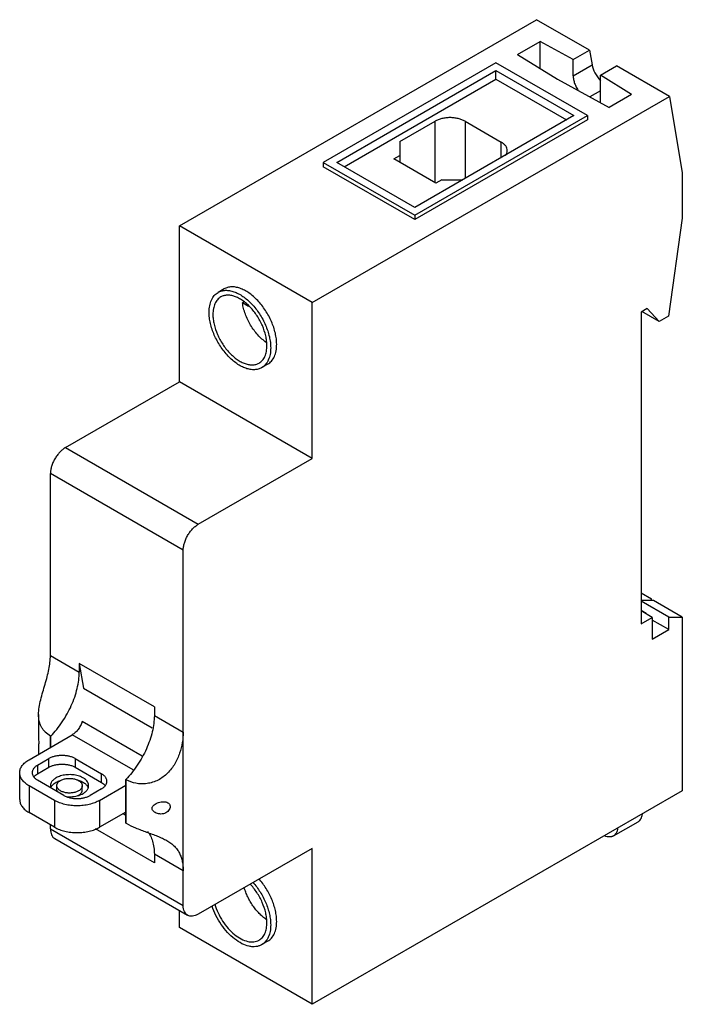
# Model space of a CAD drawing. Header units: millimetres. Extents: x 9.2 to 71.7, y 10.1 to 102.9.
import ezdxf

# ---------------------------------------------------------------- set-up
doc = ezdxf.new("R2010")
doc.units = ezdxf.units.MM
doc.header["$LTSCALE"] = 7.344654
doc.layers.get('0').update_dxf_attribs({"linetype": 'CONTINUOUS'})

msp = doc.modelspace()

# ---------------------------------------------------------------- linework, layer by layer
at = {"color": 7, "linetype": 'Continuous'}
for p, q in [((24.287, 83.442), (57.938, 102.87)), ((62.923, 99.992), (57.938, 102.87)), ((56.142, 99.588), (58.264, 100.812)), ((58.264, 98.279), (58.264, 100.812)), ((61.387, 99.105), (58.264, 100.812)), ((56.142, 99.588), (59.902, 97.268)), ((61.387, 99.105), (62.923, 99.992)), ((62.923, 99.992), (63.155, 98.605)), ((54.092, 98.812), (37.828, 89.422)), ((62.718, 93.831), (54.092, 98.812)), ((61.387, 97.585), (61.387, 99.105)), ((61.387, 97.585), (63.155, 98.605)), ((63.956, 97.649), (65.469, 98.522)), ((70.454, 95.644), (65.469, 98.522)), ((39.101, 89.422), (54.092, 98.077)), ((54.092, 97.261), (54.092, 98.077)), ((54.092, 98.077), (61.446, 93.831)), ((63.956, 95.052), (63.956, 97.649)), ((66.89, 95.832), (63.956, 97.649)), ((39.808, 89.014), (54.092, 97.261)), ((54.092, 97.261), (60.738, 93.423)), ((59.902, 97.268), (64.769, 94.607)), ((36.803, 76.216), (70.454, 95.644)), ((63.956, 96.181), (62.952, 95.601)), ((66.89, 95.832), (64.769, 94.607)), ((70.454, 95.644), (71.663, 88.422)), ((61.446, 93.831), (46.455, 85.177)), ((46.455, 84.442), (62.718, 93.831)), ((62.718, 93.831), (62.718, 93.423)), ((45.041, 91.382), (48.364, 93.301)), ((62.718, 93.423), (46.455, 84.034)), ((48.364, 87.504), (48.364, 93.301)), ((51.193, 93.301), (51.193, 87.912)), ((51.193, 93.301), (54.587, 91.341)), ((45.041, 91.382), (45.041, 89.422)), ((54.587, 89.871), (54.587, 91.341)), ((44.475, 89.749), (45.041, 90.075)), ((37.828, 89.422), (37.828, 89.014)), ((37.828, 89.422), (46.455, 84.442)), ((46.455, 85.177), (39.101, 89.422)), ((48.435, 87.463), (44.475, 89.749)), ((46.455, 84.034), (37.828, 89.014)), ((71.663, 88.422), (71.663, 84.176)), ((49.001, 87.789), (48.435, 87.463)), ((49.001, 87.789), (50.98, 87.789)), ((46.455, 84.442), (46.455, 84.034)), ((71.663, 84.176), (70.367, 74.936)), ((24.287, 68.744), (24.287, 83.442)), ((36.803, 76.216), (24.287, 83.442)), ((28.495, 77.5), (27.929, 77.174)), ((30.385, 76.266), (30.227, 76.175)), ((30.798, 75.845), (30.227, 76.175)), ((36.803, 61.519), (36.803, 76.216)), ((68.34, 75.644), (67.774, 75.317)), ((67.774, 75.317), (67.774, 45.923)), ((69.479, 74.423), (67.852, 75.362)), ((69.479, 74.423), (68.34, 75.644)), ((70.367, 74.936), (69.479, 74.423)), ((32.595, 70.399), (32.029, 70.072)), ((13.539, 62.539), (24.287, 68.744)), ((36.803, 61.519), (24.287, 68.744)), ((13.539, 62.539), (26.055, 55.313)), ((26.055, 55.313), (36.803, 61.519)), ((12.125, 42.954), (12.125, 60.09)), ((24.641, 52.864), (12.125, 60.09)), ((24.641, 19.387), (24.641, 52.864)), ((67.774, 48.862), (68.764, 48.291)), ((68.764, 48.14), (68.764, 48.291)), ((68.941, 48.14), (67.774, 48.14)), ((70.39, 46.568), (67.774, 48.079)), ((71.663, 46.568), (68.941, 48.14)), ((67.774, 47.229), (68.269, 46.944)), ((68.835, 46.535), (67.774, 47.148)), ((67.774, 45.923), (68.835, 46.535)), ((68.269, 46.862), (68.269, 46.944)), ((68.835, 46.535), (68.835, 44.494)), ((70.39, 46.568), (71.663, 46.568)), ((70.39, 45.392), (70.39, 46.568)), ((71.663, 46.568), (71.663, 30.205)), ((70.39, 45.392), (68.835, 46.29)), ((68.835, 44.494), (70.39, 45.392)), ((12.125, 42.954), (14.847, 41.382)), ((14.847, 42.195), (14.847, 41.382)), ((14.847, 42.195), (15.235, 39.879)), ((21.918, 38.113), (14.847, 42.195)), ((15.235, 39.879), (21.723, 36.133)), ((21.918, 38.113), (21.918, 37.3)), ((11.012, 37.389), (11.012, 35.241)), ((21.918, 37.3), (24.641, 35.728)), ((20.783, 33.456), (15.128, 36.72)), ((10.11, 33.131), (14.174, 35.478)), ((12.16, 35.344), (12.125, 35.364)), ((12.125, 34.295), (12.125, 35.364)), ((12.16, 34.316), (12.16, 35.344)), ((19.914, 32.164), (14.174, 35.478)), ((11.012, 34.493), (11.012, 33.652)), ((10.923, 32.621), (11.984, 33.233)), ((10.923, 32.621), (10.923, 31.804)), ((11.984, 32.417), (11.984, 33.233)), ((14.458, 33.234), (16.933, 31.805)), ((14.458, 33.234), (14.459, 32.417)), ((9.231, 29.376), (9.231, 31.906)), ((10.923, 31.804), (11.984, 32.417)), ((14.459, 32.417), (16.933, 30.988)), ((16.933, 30.988), (16.933, 31.805)), ((12.514, 29.293), (10.11, 30.681)), ((10.11, 30.681), (10.111, 28.151)), ((13.398, 29.763), (10.923, 31.192)), ((12.728, 30.274), (12.728, 30.682)), ((15.128, 30.274), (15.128, 30.682)), ((16.757, 29.294), (19.231, 30.723)), ((19.267, 31.241), (19.231, 31.261)), ((19.231, 27.165), (19.231, 31.261)), ((19.267, 27.145), (19.267, 31.241)), ((16.933, 30.376), (15.873, 29.763)), ((71.663, 30.205), (36.803, 10.079)), ((12.514, 29.293), (12.513, 26.764)), ((16.757, 29.294), (16.757, 26.763)), ((12.513, 26.764), (10.111, 28.151)), ((19.231, 28.192), (16.757, 26.763)), ((18.98, 28.047), (19.231, 27.901)), ((12.125, 26.613), (12.125, 26.988)), ((19.231, 27.165), (19.267, 27.145)), ((65.168, 25.942), (67.501, 27.289)), ((12.125, 26.613), (24.641, 19.387)), ((21.918, 23.416), (16.382, 26.612)), ((12.539, 25.697), (25.055, 18.472)), ((24.641, 22.658), (21.918, 24.229)), ((21.918, 24.229), (21.918, 23.416)), ((36.803, 24.776), (26.055, 18.571)), ((36.803, 10.079), (36.803, 24.776)), ((24.287, 17.305), (24.287, 18.915)), ((36.803, 10.079), (24.287, 17.305)), ((32.595, 16.02), (32.029, 15.693))]:
    msp.add_line(p, q, dxfattribs=at)
msp.add_ellipse((64.428, 97.871), major_axis=(-1.102, 1.438), ratio=0.469293, start_param=7.007168, end_param=8.025865, dxfattribs=at)
for points, knots in [([(61.387, 97.584), (61.387, 97.468), (61.412, 97.225), (61.512, 96.861), (61.67, 96.498), (61.809, 96.267), (61.886, 96.156)], [0, 0, 0, 0, 0.227726, 0.475071, 0.735195, 1, 1, 1, 1]), ([(51.193, 93.301), (51.096, 93.356), (50.884, 93.455), (50.539, 93.56), (50.166, 93.624), (49.778, 93.646), (49.391, 93.624), (49.017, 93.56), (48.673, 93.455), (48.461, 93.356), (48.364, 93.301)], [0, 0, 0, 0, 0.114124, 0.237348, 0.366973, 0.5, 0.633028, 0.762653, 0.885877, 1, 1, 1, 1]), ([(55.172, 90.525), (55.172, 90.601), (55.144, 90.76), (55.024, 90.981), (54.834, 91.181), (54.674, 91.29), (54.587, 91.341)], [0, 0, 0, 0, 0.217782, 0.450908, 0.710295, 1, 1, 1, 1]), ([(55.02, 90.083), (55.068, 90.149), (55.144, 90.29), (55.172, 90.448), (55.172, 90.525)], [0, 0, 0, 0, 0.517016, 1, 1, 1, 1]), ([(27.08, 75.297), (27.08, 75.505), (27.112, 75.9), (27.249, 76.364), (27.415, 76.677), (27.562, 76.877), (27.733, 77.045), (27.862, 77.135), (27.929, 77.174)], [0, 0, 0, 0, 0.289347, 0.548322, 0.667749, 0.781763, 0.891904, 1, 1, 1, 1]), ([(27.929, 77.174), (28.031, 77.232), (28.253, 77.325), (28.621, 77.379), (29.016, 77.35), (29.429, 77.24), (29.853, 77.053), (30.279, 76.792), (30.697, 76.465), (31.244, 75.938), (31.851, 75.161), (32.414, 74.119), (32.726, 73.197), (32.855, 72.471), (32.879, 72.119), (32.879, 71.949)], [0, 0, 0, 0, 0.042831, 0.087432, 0.135233, 0.187166, 0.243635, 0.304616, 0.369741, 0.438376, 0.582627, 0.729692, 0.871189, 0.937609, 1, 1, 1, 1]), ([(33.444, 72.276), (33.444, 72.446), (33.421, 72.797), (33.292, 73.524), (32.98, 74.446), (32.416, 75.487), (31.809, 76.265), (31.263, 76.791), (30.844, 77.119), (30.419, 77.379), (29.995, 77.566), (29.582, 77.676), (29.187, 77.705), (28.819, 77.651), (28.596, 77.559), (28.495, 77.5)], [0, 0, 0, 0, 0.062392, 0.128809, 0.270302, 0.417364, 0.561616, 0.630253, 0.695379, 0.756362, 0.812831, 0.864764, 0.912566, 0.957167, 1, 1, 1, 1]), ([(28.179, 76.741), (28.12, 76.707), (28.007, 76.628), (27.857, 76.48), (27.728, 76.305), (27.582, 76.03), (27.461, 75.622), (27.434, 75.275), (27.434, 75.093)], [0, 0, 0, 0, 0.108096, 0.218239, 0.332254, 0.451681, 0.71066, 1, 1, 1, 1]), ([(32.525, 72.154), (32.525, 72.303), (32.505, 72.611), (32.391, 73.249), (32.117, 74.059), (31.623, 74.973), (31.089, 75.656), (30.61, 76.118), (30.242, 76.406), (29.868, 76.634), (29.497, 76.799), (29.134, 76.895), (28.787, 76.921), (28.464, 76.873), (28.268, 76.792), (28.179, 76.741)], [0, 0, 0, 0, 0.062392, 0.12881, 0.270303, 0.417365, 0.561616, 0.630253, 0.695379, 0.756362, 0.812831, 0.864764, 0.912566, 0.957167, 1, 1, 1, 1]), ([(32.465, 72.45), (32.324, 72.549), (32.046, 72.772), (31.661, 73.158), (31.304, 73.598), (30.984, 74.078), (30.709, 74.589), (30.486, 75.115), (30.347, 75.561), (30.268, 75.914), (30.239, 76.088), (30.227, 76.175)], [0, 0, 0, 0, 0.116185, 0.23898, 0.366555, 0.496805, 0.627481, 0.75631, 0.881113, 0.941421, 1, 1, 1, 1]), ([(32.029, 70.072), (31.928, 70.014), (31.706, 69.921), (31.338, 69.868), (30.943, 69.897), (30.529, 70.007), (30.106, 70.194), (29.68, 70.454), (29.262, 70.782), (28.715, 71.308), (28.108, 72.086), (27.544, 73.127), (27.232, 74.049), (27.103, 74.776), (27.08, 75.127), (27.08, 75.297)], [0, 0, 0, 0, 0.042831, 0.087432, 0.135233, 0.187166, 0.243635, 0.304616, 0.369741, 0.438376, 0.582627, 0.729692, 0.871189, 0.937609, 1, 1, 1, 1]), ([(27.434, 75.093), (27.434, 74.944), (27.454, 74.635), (27.567, 73.997), (27.841, 73.188), (28.336, 72.273), (28.869, 71.59), (29.349, 71.128), (29.717, 70.841), (30.09, 70.612), (30.462, 70.448), (30.825, 70.351), (31.172, 70.326), (31.495, 70.373), (31.691, 70.454), (31.779, 70.505)], [0, 0, 0, 0, 0.062392, 0.12881, 0.270303, 0.417365, 0.561616, 0.630253, 0.695379, 0.756362, 0.812831, 0.864764, 0.912566, 0.957167, 1, 1, 1, 1]), ([(31.779, 70.505), (31.838, 70.54), (31.952, 70.619), (32.102, 70.766), (32.231, 70.941), (32.377, 71.216), (32.497, 71.624), (32.525, 71.971), (32.525, 72.154)], [0, 0, 0, 0, 0.108096, 0.218239, 0.332254, 0.451681, 0.71066, 1, 1, 1, 1]), ([(32.879, 71.949), (32.879, 71.742), (32.847, 71.347), (32.71, 70.882), (32.544, 70.569), (32.397, 70.37), (32.226, 70.201), (32.097, 70.111), (32.029, 70.072)], [0, 0, 0, 0, 0.289347, 0.548322, 0.667749, 0.781763, 0.891904, 1, 1, 1, 1]), ([(32.595, 70.399), (32.662, 70.438), (32.792, 70.528), (32.962, 70.696), (33.109, 70.896), (33.276, 71.209), (33.413, 71.673), (33.444, 72.068), (33.444, 72.276)], [0, 0, 0, 0, 0.108096, 0.218238, 0.332252, 0.45168, 0.710659, 1, 1, 1, 1]), ([(13.539, 62.539), (13.442, 62.483), (13.251, 62.349), (12.988, 62.103), (12.746, 61.812), (12.533, 61.487), (12.358, 61.141), (12.227, 60.785), (12.146, 60.434), (12.125, 60.201), (12.125, 60.09)], [0, 0, 0, 0, 0.114123, 0.237346, 0.366971, 0.499998, 0.633026, 0.762651, 0.885876, 1, 1, 1, 1]), ([(24.641, 52.864), (24.641, 52.976), (24.661, 53.208), (24.743, 53.559), (24.874, 53.915), (25.049, 54.261), (25.261, 54.586), (25.504, 54.877), (25.767, 55.123), (25.958, 55.257), (26.055, 55.313)], [0, 0, 0, 0, 0.114124, 0.237349, 0.366974, 0.500002, 0.633029, 0.762654, 0.885877, 1, 1, 1, 1]), ([(11.012, 37.389), (11.012, 37.617), (11.058, 38.089), (11.211, 38.796), (11.412, 39.515), (11.626, 40.233), (11.824, 40.94), (12.033, 41.838), (12.12, 42.514), (12.125, 42.954)], [0, 0, 0, 0, 0.120365, 0.248727, 0.381172, 0.51372, 0.643406, 0.768358, 1, 1, 1, 1]), ([(12.16, 35.344), (12.358, 35.548), (12.739, 35.981), (13.254, 36.684), (13.712, 37.436), (14.104, 38.222), (14.421, 39.025), (14.656, 39.828), (14.804, 40.613), (14.844, 41.131), (14.847, 41.382)], [0, 0, 0, 0, 0.126204, 0.255764, 0.386748, 0.517328, 0.645609, 0.769806, 0.888395, 1, 1, 1, 1]), ([(12.125, 35.364), (11.95, 35.465), (11.706, 35.648), (11.443, 35.948), (11.282, 36.195), (11.158, 36.466), (11.041, 36.861), (11.012, 37.176), (11.012, 37.389)], [0, 0, 0, 0, 0.249927, 0.371241, 0.49177, 0.613271, 0.737571, 1, 1, 1, 1]), ([(21.918, 37.3), (21.915, 37.048), (21.875, 36.531), (21.727, 35.746), (21.492, 34.943), (21.175, 34.14), (20.783, 33.354), (20.325, 32.601), (19.81, 31.898), (19.429, 31.465), (19.231, 31.261)], [0, 0, 0, 0, 0.111605, 0.230194, 0.354391, 0.482672, 0.613252, 0.744236, 0.873796, 1, 1, 1, 1]), ([(15.128, 36.72), (15.084, 36.59), (15, 36.399), (14.859, 36.16), (14.74, 35.99), (14.61, 35.834), (14.471, 35.695), (14.326, 35.575), (14.225, 35.508), (14.174, 35.478)], [0, 0, 0, 0, 0.2588, 0.390136, 0.520447, 0.648046, 0.771362, 0.889076, 1, 1, 1, 1]), ([(24.641, 35.728), (24.637, 35.402), (24.572, 34.727), (24.321, 33.716), (23.953, 32.891), (23.546, 32.278), (23.179, 31.857), (22.755, 31.492), (22.28, 31.199), (21.766, 30.99), (21.233, 30.871), (20.699, 30.841), (20.027, 30.911), (19.547, 31.079), (19.267, 31.241)], [0, 0, 0, 0, 0.115611, 0.239272, 0.368007, 0.433536, 0.49941, 0.565382, 0.631194, 0.696536, 0.761002, 0.824101, 0.885305, 1, 1, 1, 1]), ([(11.012, 35.241), (11.012, 35.152), (11.016, 34.98), (11.02, 34.807), (11.02, 34.723)], [0, 0, 0, 0, 0.514794, 1, 1, 1, 1]), ([(11.02, 34.723), (11.02, 34.691), (11.02, 34.635), (11.017, 34.565), (11.014, 34.521), (11.012, 34.5), (11.012, 34.493)], [0, 0, 0, 0, 0.423642, 0.726965, 0.913968, 1, 1, 1, 1]), ([(14.458, 33.234), (14.374, 33.283), (14.188, 33.369), (13.887, 33.461), (13.56, 33.517), (13.221, 33.536), (12.882, 33.517), (12.555, 33.46), (12.253, 33.369), (12.068, 33.282), (11.984, 33.233)], [0, 0, 0, 0, 0.114153, 0.237322, 0.366969, 0.499991, 0.633015, 0.762665, 0.88584, 1, 1, 1, 1]), ([(9.231, 31.906), (9.231, 31.963), (9.241, 32.078), (9.285, 32.248), (9.358, 32.414), (9.458, 32.574), (9.585, 32.728), (9.737, 32.874), (9.913, 33.011), (10.042, 33.092), (10.11, 33.131)], [0, 0, 0, 0, 0.108015, 0.218067, 0.332008, 0.45137, 0.577276, 0.710498, 0.85145, 1, 1, 1, 1]), ([(10.923, 32.621), (10.846, 32.577), (10.738, 32.502), (10.617, 32.386), (10.543, 32.296), (10.484, 32.202), (10.442, 32.105), (10.416, 32.006), (10.41, 31.939), (10.41, 31.906)], [0, 0, 0, 0, 0.289266, 0.422548, 0.548491, 0.667881, 0.781864, 0.89195, 1, 1, 1, 1]), ([(11.984, 32.417), (12.068, 32.466), (12.254, 32.552), (12.555, 32.644), (12.882, 32.7), (13.221, 32.72), (13.56, 32.701), (13.887, 32.644), (14.189, 32.552), (14.374, 32.466), (14.459, 32.417)], [0, 0, 0, 0, 0.11416, 0.237335, 0.366985, 0.500009, 0.633031, 0.762678, 0.885847, 1, 1, 1, 1]), ([(10.11, 30.681), (10.042, 30.72), (9.913, 30.802), (9.737, 30.938), (9.585, 31.084), (9.458, 31.238), (9.358, 31.399), (9.285, 31.565), (9.241, 31.734), (9.231, 31.849), (9.231, 31.906)], [0, 0, 0, 0, 0.148546, 0.289494, 0.422714, 0.54862, 0.667982, 0.781926, 0.891981, 1, 1, 1, 1]), ([(10.41, 31.906), (10.41, 31.873), (10.416, 31.806), (10.442, 31.707), (10.484, 31.61), (10.543, 31.517), (10.617, 31.427), (10.739, 31.31), (10.846, 31.236), (10.923, 31.192)], [0, 0, 0, 0, 0.108054, 0.218144, 0.332129, 0.451519, 0.577462, 0.710742, 1, 1, 1, 1]), ([(10.561, 31.5), (10.607, 31.56), (10.719, 31.673), (10.851, 31.763), (10.923, 31.804)], [0, 0, 0, 0, 0.474075, 1, 1, 1, 1]), ([(15.728, 30.682), (15.728, 30.733), (15.714, 30.838), (15.654, 30.99), (15.556, 31.134), (15.424, 31.267), (15.26, 31.387), (15.067, 31.492), (14.851, 31.579), (14.615, 31.647), (14.364, 31.694), (14.104, 31.72), (13.84, 31.724), (13.578, 31.705), (13.324, 31.665), (13.082, 31.603), (12.859, 31.522), (12.72, 31.454), (12.655, 31.417)], [0, 0, 0, 0, 0.042819, 0.087405, 0.13519, 0.1871, 0.243548, 0.304504, 0.3696, 0.438205, 0.5095, 0.582534, 0.656274, 0.72966, 0.801649, 0.871247, 0.937615, 1, 1, 1, 1]), ([(17.446, 31.09), (17.446, 31.124), (17.44, 31.191), (17.414, 31.29), (17.372, 31.386), (17.313, 31.48), (17.239, 31.57), (17.118, 31.686), (17.01, 31.761), (16.933, 31.805)], [0, 0, 0, 0, 0.108054, 0.218144, 0.332129, 0.451519, 0.577462, 0.710742, 1, 1, 1, 1]), ([(12.655, 31.417), (12.576, 31.371), (12.466, 31.295), (12.341, 31.175), (12.264, 31.083), (12.204, 30.986), (12.161, 30.887), (12.134, 30.785), (12.128, 30.716), (12.128, 30.682)], [0, 0, 0, 0, 0.289265, 0.422547, 0.548492, 0.667883, 0.781866, 0.891951, 1, 1, 1, 1]), ([(12.128, 30.682), (12.128, 30.642), (12.136, 30.561), (12.16, 30.483), (12.175, 30.445)], [0, 0, 0, 0, 0.493707, 1, 1, 1, 1]), ([(12.165, 30.482), (12.183, 30.533), (12.234, 30.635), (12.343, 30.774), (12.485, 30.901), (12.596, 30.974), (12.655, 31.009)], [0, 0, 0, 0, 0.221176, 0.459592, 0.71889, 1, 1, 1, 1]), ([(12.655, 31.009), (12.718, 31.045), (12.852, 31.111), (12.993, 31.163), (13.066, 31.186)], [0, 0, 0, 0, 0.484877, 1, 1, 1, 1]), ([(12.728, 30.682), (12.728, 30.704), (12.732, 30.75), (12.75, 30.818), (12.779, 30.885), (12.834, 30.973), (12.931, 31.076), (13.027, 31.141), (13.08, 31.172)], [0, 0, 0, 0, 0.108096, 0.218238, 0.332265, 0.451696, 0.710635, 1, 1, 1, 1]), ([(14.777, 30.192), (14.734, 30.167), (14.641, 30.122), (14.492, 30.068), (14.331, 30.027), (14.103, 29.991), (13.869, 29.984), (13.638, 30.007), (13.471, 30.039), (13.313, 30.084), (13.169, 30.142), (13.041, 30.212), (12.931, 30.292), (12.843, 30.381), (12.778, 30.476), (12.737, 30.578), (12.728, 30.648), (12.728, 30.682)], [0, 0, 0, 0, 0.062383, 0.128772, 0.198377, 0.270373, 0.417386, 0.490429, 0.561735, 0.630352, 0.695456, 0.756421, 0.812877, 0.864793, 0.912585, 0.957177, 1, 1, 1, 1]), ([(13.08, 31.172), (13.123, 31.197), (13.215, 31.242), (13.364, 31.296), (13.525, 31.337), (13.753, 31.373), (13.987, 31.38), (14.219, 31.357), (14.386, 31.325), (14.543, 31.28), (14.688, 31.222), (14.816, 31.152), (14.925, 31.072), (15.014, 30.983), (15.079, 30.887), (15.119, 30.786), (15.128, 30.716), (15.128, 30.682)], [0, 0, 0, 0, 0.062383, 0.128772, 0.198377, 0.270373, 0.417386, 0.490429, 0.561735, 0.630352, 0.695456, 0.756421, 0.812877, 0.864793, 0.912585, 0.957177, 1, 1, 1, 1]), ([(14.647, 31.227), (14.774, 31.195), (14.957, 31.134), (15.18, 31.024), (15.326, 30.932), (15.452, 30.831), (15.557, 30.722), (15.638, 30.606), (15.677, 30.523), (15.692, 30.482)], [0, 0, 0, 0, 0.294408, 0.431484, 0.560712, 0.681777, 0.7948, 0.900448, 1, 1, 1, 1]), ([(15.128, 30.682), (15.128, 30.659), (15.124, 30.613), (15.107, 30.545), (15.078, 30.479), (15.023, 30.391), (14.925, 30.288), (14.829, 30.222), (14.777, 30.192)], [0, 0, 0, 0, 0.108096, 0.218238, 0.332265, 0.451696, 0.710635, 1, 1, 1, 1]), ([(15.201, 29.947), (15.28, 29.993), (15.391, 30.069), (15.516, 30.189), (15.592, 30.281), (15.652, 30.378), (15.696, 30.477), (15.722, 30.579), (15.728, 30.648), (15.728, 30.682)], [0, 0, 0, 0, 0.289265, 0.422547, 0.548492, 0.667883, 0.781866, 0.891951, 1, 1, 1, 1]), ([(16.933, 30.376), (17.01, 30.42), (17.118, 30.494), (17.239, 30.611), (17.314, 30.701), (17.372, 30.794), (17.414, 30.891), (17.44, 30.99), (17.446, 31.057), (17.446, 31.09)], [0, 0, 0, 0, 0.289266, 0.422548, 0.548491, 0.667881, 0.781864, 0.89195, 1, 1, 1, 1]), ([(16.933, 30.988), (17.006, 30.947), (17.137, 30.857), (17.25, 30.744), (17.295, 30.684)], [0, 0, 0, 0, 0.525919, 1, 1, 1, 1]), ([(12.728, 30.274), (12.728, 30.247), (12.734, 30.192), (12.75, 30.14), (12.76, 30.115)], [0, 0, 0, 0, 0.493572, 1, 1, 1, 1]), ([(13.398, 29.763), (13.483, 29.714), (13.668, 29.628), (13.969, 29.536), (14.296, 29.48), (14.635, 29.461), (14.974, 29.48), (15.301, 29.536), (15.603, 29.628), (15.788, 29.714), (15.873, 29.763)], [0, 0, 0, 0, 0.114153, 0.237322, 0.366969, 0.499991, 0.633015, 0.762665, 0.88584, 1, 1, 1, 1]), ([(13.612, 29.659), (13.713, 29.648), (13.915, 29.638), (14.216, 29.651), (14.51, 29.693), (14.699, 29.741), (14.79, 29.77)], [0, 0, 0, 0, 0.254415, 0.509042, 0.759093, 1, 1, 1, 1]), ([(14.615, 29.705), (14.629, 29.711), (14.684, 29.734), (14.738, 29.762), (14.777, 29.784)], [0, 0, 0, 0, 0.257677, 1, 1, 1, 1]), ([(14.777, 29.784), (14.829, 29.814), (14.925, 29.88), (15.023, 29.983), (15.078, 30.071), (15.107, 30.137), (15.124, 30.205), (15.128, 30.251), (15.128, 30.274)], [0, 0, 0, 0, 0.289368, 0.548303, 0.667734, 0.781761, 0.891903, 1, 1, 1, 1]), ([(14.79, 29.77), (14.864, 29.793), (15.004, 29.844), (15.138, 29.911), (15.201, 29.947)], [0, 0, 0, 0, 0.515123, 1, 1, 1, 1]), ([(9.231, 29.376), (9.231, 29.319), (9.241, 29.204), (9.285, 29.034), (9.358, 28.868), (9.459, 28.707), (9.586, 28.554), (9.738, 28.408), (9.915, 28.271), (10.043, 28.19), (10.111, 28.151)], [0, 0, 0, 0, 0.107998, 0.218037, 0.331971, 0.451333, 0.57725, 0.710488, 0.851447, 1, 1, 1, 1]), ([(16.757, 29.294), (16.685, 29.253), (16.536, 29.175), (16.215, 29.038), (15.777, 28.905), (15.217, 28.808), (14.635, 28.775), (14.054, 28.808), (13.494, 28.905), (13.055, 29.038), (12.734, 29.175), (12.585, 29.252), (12.514, 29.293)], [0, 0, 0, 0, 0.055844, 0.114229, 0.237378, 0.367008, 0.500009, 0.633008, 0.762634, 0.885778, 0.944159, 1, 1, 1, 1]), ([(21.704, 28.555), (21.704, 28.587), (21.715, 28.653), (21.76, 28.743), (21.826, 28.823), (21.935, 28.918), (22.1, 29.013), (22.317, 29.096), (22.547, 29.151), (22.779, 29.172), (22.999, 29.155), (23.136, 29.108), (23.194, 29.075)], [0, 0, 0, 0, 0.055037, 0.111212, 0.169585, 0.230335, 0.357708, 0.490629, 0.625655, 0.758694, 0.884862, 1, 1, 1, 1]), ([(23.194, 29.075), (23.226, 29.056), (23.285, 29.013), (23.354, 28.928), (23.396, 28.826), (23.405, 28.753), (23.405, 28.716)], [0, 0, 0, 0, 0.253919, 0.499154, 0.744844, 1, 1, 1, 1]), ([(22.002, 28.146), (21.962, 28.169), (21.886, 28.221), (21.79, 28.317), (21.722, 28.429), (21.704, 28.514), (21.704, 28.555)], [0, 0, 0, 0, 0.263836, 0.519997, 0.765489, 1, 1, 1, 1]), ([(23.405, 28.716), (23.405, 28.65), (23.375, 28.51), (23.262, 28.323), (23.092, 28.169), (22.885, 28.062), (22.658, 28.008), (22.427, 28.006), (22.205, 28.05), (22.066, 28.109), (22.002, 28.146)], [0, 0, 0, 0, 0.111574, 0.233445, 0.36159, 0.491766, 0.621462, 0.749694, 0.876068, 1, 1, 1, 1]), ([(67.501, 27.289), (67.529, 27.305), (67.582, 27.341), (67.679, 27.429), (67.781, 27.57), (67.865, 27.774), (67.895, 27.925), (67.904, 28.004)], [0, 0, 0, 0, 0.111929, 0.22535, 0.4616, 0.71808, 1, 1, 1, 1]), ([(19.267, 27.145), (19.552, 26.98), (20.182, 26.681), (21.007, 26.375), (21.693, 26.128), (22.194, 25.939), (22.663, 25.739), (22.957, 25.589), (23.094, 25.509)], [0, 0, 0, 0, 0.237455, 0.500152, 0.633176, 0.762632, 0.885511, 1, 1, 1, 1]), ([(12.125, 26.613), (12.125, 26.512), (12.14, 26.319), (12.218, 26.054), (12.35, 25.839), (12.473, 25.736), (12.539, 25.697)], [0, 0, 0, 0, 0.289704, 0.549091, 0.782217, 1, 1, 1, 1]), ([(12.512, 26.764), (12.658, 26.68), (12.975, 26.532), (13.492, 26.375), (14.052, 26.278), (14.634, 26.245), (15.216, 26.278), (15.776, 26.374), (16.215, 26.508), (16.537, 26.645), (16.686, 26.722), (16.757, 26.763)], [0, 0, 0, 0, 0.114128, 0.237263, 0.366895, 0.499911, 0.632933, 0.762588, 0.885757, 0.94415, 1, 1, 1, 1]), ([(21.275, 26.382), (21.38, 26.248), (21.567, 25.947), (21.765, 25.433), (21.887, 24.852), (21.916, 24.442), (21.918, 24.229)], [0, 0, 0, 0, 0.222782, 0.462072, 0.720906, 1, 1, 1, 1]), ([(65.571, 26.657), (65.561, 26.578), (65.532, 26.427), (65.448, 26.223), (65.346, 26.082), (65.248, 25.994), (65.195, 25.958), (65.168, 25.942)], [0, 0, 0, 0, 0.28192, 0.5384, 0.77465, 0.888071, 1, 1, 1, 1]), ([(23.094, 25.509), (23.228, 25.432), (23.478, 25.271), (23.808, 24.989), (24.077, 24.675), (24.289, 24.33), (24.447, 23.953), (24.557, 23.546), (24.623, 23.111), (24.639, 22.811), (24.641, 22.658)], [0, 0, 0, 0, 0.135038, 0.260436, 0.379585, 0.496431, 0.614611, 0.736908, 0.865099, 1, 1, 1, 1]), ([(65.168, 25.942), (65.14, 25.926), (65.083, 25.898), (64.958, 25.858), (64.785, 25.84), (64.566, 25.87), (64.421, 25.919), (64.347, 25.951)], [0, 0, 0, 0, 0.111929, 0.22535, 0.4616, 0.71808, 1, 1, 1, 1]), ([(32.525, 17.774), (32.525, 17.925), (32.504, 18.237), (32.388, 18.882), (32.109, 19.7), (31.605, 20.622), (31.165, 21.178), (30.924, 21.429)], [0, 0, 0, 0, 0.11114, 0.229511, 0.481719, 0.74363, 1, 1, 1, 1]), ([(31.195, 21.581), (31.451, 21.297), (31.914, 20.679), (32.444, 19.665), (32.737, 18.773), (32.857, 18.073), (32.879, 17.734), (32.879, 17.57)], [0, 0, 0, 0, 0.258289, 0.519953, 0.771085, 0.889031, 1, 1, 1, 1]), ([(33.444, 17.897), (33.444, 18.061), (33.423, 18.4), (33.302, 19.1), (33.01, 19.992), (32.48, 21.006), (32.016, 21.625), (31.76, 21.908)], [0, 0, 0, 0, 0.110972, 0.228918, 0.48005, 0.741712, 1, 1, 1, 1]), ([(32.465, 18.071), (32.349, 18.153), (32.119, 18.333), (31.795, 18.64), (31.488, 18.987), (31.203, 19.366), (30.945, 19.771), (30.719, 20.195), (30.529, 20.631), (30.427, 20.929), (30.383, 21.077)], [0, 0, 0, 0, 0.11463, 0.234921, 0.359691, 0.487574, 0.617087, 0.746685, 0.874822, 1, 1, 1, 1]), ([(27.619, 19.505), (27.7, 19.229), (27.908, 18.682), (28.332, 17.916), (28.852, 17.227), (29.438, 16.655), (30.057, 16.232), (30.592, 16.018), (31, 15.954), (31.282, 15.958), (31.545, 16.013), (31.705, 16.084), (31.779, 16.126)], [0, 0, 0, 0, 0.144942, 0.293628, 0.440086, 0.578642, 0.704676, 0.815586, 0.865562, 0.912371, 0.956818, 1, 1, 1, 1]), ([(25.055, 18.472), (24.989, 18.51), (24.866, 18.614), (24.734, 18.828), (24.656, 19.093), (24.641, 19.286), (24.641, 19.387)], [0, 0, 0, 0, 0.217783, 0.450909, 0.710296, 1, 1, 1, 1]), ([(26.055, 18.571), (25.967, 18.52), (25.793, 18.437), (25.524, 18.372), (25.273, 18.379), (25.121, 18.434), (25.055, 18.472)], [0, 0, 0, 0, 0.289703, 0.549089, 0.782216, 1, 1, 1, 1]), ([(32.029, 15.693), (31.947, 15.646), (31.77, 15.567), (31.48, 15.504), (31.17, 15.496), (30.72, 15.559), (30.129, 15.783), (29.442, 16.233), (28.786, 16.848), (28.196, 17.595), (27.704, 18.432), (27.455, 19.033), (27.355, 19.338)], [0, 0, 0, 0, 0.043339, 0.087881, 0.134678, 0.184514, 0.294797, 0.419939, 0.557706, 0.703895, 0.853216, 1, 1, 1, 1]), ([(31.779, 16.126), (31.838, 16.16), (31.952, 16.24), (32.102, 16.387), (32.231, 16.562), (32.377, 16.837), (32.497, 17.245), (32.525, 17.592), (32.525, 17.774)], [0, 0, 0, 0, 0.108096, 0.218239, 0.332254, 0.451681, 0.71066, 1, 1, 1, 1]), ([(32.595, 16.02), (32.662, 16.059), (32.792, 16.149), (32.962, 16.317), (33.109, 16.517), (33.276, 16.83), (33.413, 17.294), (33.444, 17.689), (33.444, 17.897)], [0, 0, 0, 0, 0.108096, 0.218238, 0.332252, 0.45168, 0.710659, 1, 1, 1, 1]), ([(32.879, 17.57), (32.879, 17.363), (32.847, 16.968), (32.71, 16.503), (32.544, 16.19), (32.397, 15.991), (32.226, 15.822), (32.097, 15.732), (32.029, 15.693)], [0, 0, 0, 0, 0.289347, 0.548322, 0.667749, 0.781763, 0.891904, 1, 1, 1, 1])]:
    msp.add_open_spline(points, degree=3, knots=knots, dxfattribs=at)

doc.saveas('drawing.dxf')
